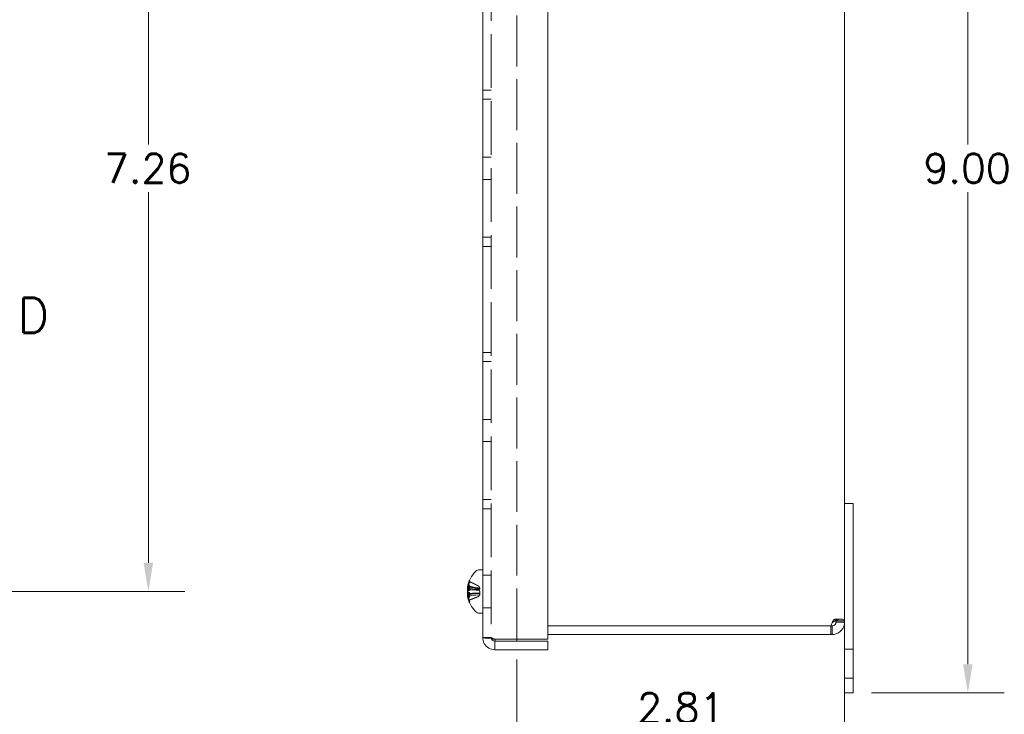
# Model space of a CAD drawing. Header units: inches. Extents: x 2 to 39.5, y 2.5 to 23.8.
# Tile 12 of 17: x 15 to 23.4, y 10.8 to 16.8. Entities that reach past the tile are written whole.
import ezdxf

# ---------------------------------------------------------------- set-up
doc = ezdxf.new("R2010")
doc.units = ezdxf.units.IN
doc.header["$LTSCALE"] = 2.5
doc.header["$MEASUREMENT"] = 0
doc.linetypes.add('DASHED', pattern=[0.2067, 0.1654, -0.0413])
doc.linetypes.add('DOUBLE_DASH_CHAIN', pattern=[1.2403, 0.6614, -0.0827, 0.1654, -0.0827, 0.1654, -0.0827])
for name, color, linetype, lineweight in [('Dimension (ANSI)', 7, 'Continuous', 13), ('Hidden (ANSI)', 7, 'DASHED', 15), ('Section Line (ANSI)', 7, 'DOUBLE_DASH_CHAIN', 13), ('Visible (ANSI)', 7, 'Continuous', 13)]:
    doc.layers.add(name, color=color, linetype=linetype, lineweight=lineweight)
doc.styles.add('Note Text (ANSI)', font='RomanS.shx')
doc.styles.add('Text Style78', font='RomanS.shx')
doc.dimstyles.new('Default (ANSI)', dxfattribs={"dimscale": 2.5, "dimtxt": 0.1, "dimasz": 0.098425, "dimexe": 0.125, "dimexo": 0.0625, "dimgap": 0.031496, "dimtad": 0, "dimtih": 1, "dimtoh": 1, "dimrnd": 1e-08, "dimzin": 0, "dimdsep": 46, "dimtxsty": 'Note Text (ANSI)', "dimcen": 0.09, "dimdle": 0.393701, "dimclrd": 256, "dimclre": 256, "dimclrt": 256, "dimadec": 0, "dimazin": 1, "dimtfac": 1, "dimtofl": 0, "dimtmove": 0, "dimatfit": 3, "dimfxl": 0, "dimtolj": 1, "dimtzin": 4, "dimlwd": -1, "dimlwe": -1, "dimarcsym": 0})

# ---------------------------------------------------------------- blocks, each defined once
blk = doc.blocks.new('*D4')
at = {"layer": 'Defpoints', "color": 0}
for p in [(22.1237, 19.9919), (22.1237, 10.9919), (23.108, 10.9919)]:
    blk.add_point(p, dxfattribs=at)
at = {"layer": 'Dimension (ANSI)'}
for p, q in [((22.28, 19.9919), (23.4205, 19.9919)), ((23.108, 19.7458), (23.108, 15.6957)), ((23.108, 11.238), (23.108, 15.2882)), ((22.28, 10.9919), (23.4205, 10.9919))]:
    blk.add_line(p, q, dxfattribs=at)
for points in [[(23.067, 19.7458), (23.149, 19.7458), (23.108, 19.9919)], [(23.067, 11.238), (23.149, 11.238), (23.108, 10.9919)]]:
    blk.add_solid(points, dxfattribs=at)
at = {"layer": 'Dimension (ANSI)', "insert": (22.727, 15.6169), "char_height": 0.25, "attachment_point": 1, "style": 'Note Text (ANSI)'}
blk.add_mtext('\\A1;9.00', dxfattribs=at)
blk = doc.blocks.new('*D9')
at = {"layer": 'Defpoints', "color": 0}
for p in [(22.0497, 11.6112), (19.2397, 11.4359), (22.0497, 10.4474)]:
    blk.add_point(p, dxfattribs=at)
at = {"layer": 'Dimension (ANSI)'}
for p, q in [((22.0497, 11.4549), (22.0497, 10.1349)), ((19.2397, 11.2797), (19.2397, 10.1349)), ((19.4858, 10.4474), (20.0243, 10.4474)), ((21.8037, 10.4474), (21.2652, 10.4474))]:
    blk.add_line(p, q, dxfattribs=at)
for points in [[(19.4858, 10.4884), (19.4858, 10.4064), (19.2397, 10.4474)], [(21.8037, 10.4884), (21.8037, 10.4064), (22.0497, 10.4474)]]:
    blk.add_solid(points, dxfattribs=at)
at = {"layer": 'Dimension (ANSI)', "insert": (20.6447, 10.4474), "char_height": 0.25, "attachment_point": 5, "style": 'Note Text (ANSI)'}
blk.add_mtext('\\A1;2.81\\PTUB \\PDEPTH', dxfattribs=at)
blk = doc.blocks.new('*D14')
at = {"layer": 'Defpoints', "color": 0}
for p in [(13.7551, 19.1219), (13.7551, 11.8619), (16.0779, 11.8619)]:
    blk.add_point(p, dxfattribs=at)
at = {"layer": 'Dimension (ANSI)'}
for p, q in [((13.9113, 19.1219), (16.3904, 19.1219)), ((16.0779, 18.8758), (16.0779, 15.6957)), ((16.0779, 12.108), (16.0779, 15.2882)), ((13.9113, 11.8619), (16.3904, 11.8619))]:
    blk.add_line(p, q, dxfattribs=at)
for points in [[(16.0369, 18.8758), (16.1189, 18.8758), (16.0779, 19.1219)], [(16.0369, 12.108), (16.1189, 12.108), (16.0779, 11.8619)]]:
    blk.add_solid(points, dxfattribs=at)
at = {"layer": 'Dimension (ANSI)', "insert": (15.6969, 15.6169), "char_height": 0.25, "attachment_point": 1, "style": 'Note Text (ANSI)'}
blk.add_mtext('\\A1;7.26', dxfattribs=at)
blk = doc.blocks.new('2dTransSection0')
at = {"layer": 'Section Line (ANSI)', "linetype": 'Continuous'}
for p, q in [((4.1551, 6.1191), (4.1157, 5.9223)), ((4.1551, 5.9223), (4.1551, 6.1191)), ((4.1945, 5.9223), (4.1551, 6.1191)), ((5.9207, 6.1191), (5.8813, 5.9223)), ((5.9207, 5.9223), (5.9207, 6.1191)), ((5.96, 5.9223), (5.9207, 6.1191)), ((4.1157, 5.9223), (4.1945, 5.9223)), ((4.1551, 5.7254), (4.1551, 5.9223)), ((5.8813, 5.9223), (5.96, 5.9223)), ((5.9207, 5.7254), (5.9207, 5.9223)), ((4.1551, 5.7254), (4.2286, 5.7254)), ((5.8472, 5.7254), (5.9207, 5.7254))]:
    blk.add_line(p, q, dxfattribs=at)
at = {"layer": 'Section Line (ANSI)', "linetype": 'DOUBLE_DASH_CHAIN', "ltscale": 0.113686}
blk.add_line((4.1551, 5.7254), (5.9207, 5.7254), dxfattribs=at)
at = {"layer": 'Section Line (ANSI)', "linetype": 'Continuous', "flags": 128}
for points in [[(4.1945, 5.9223), (4.1551, 6.1191)], [(5.96, 5.9223), (5.9207, 6.1191)]]:
    blk.add_lwpolyline(points, dxfattribs=at)
at = {"layer": 'Section Line (ANSI)'}
for points in [[(4.1945, 5.9223), (4.1551, 6.1191), (4.1157, 5.9223), (4.1945, 5.9223)], [(5.96, 5.9223), (5.9207, 6.1191), (5.8813, 5.9223), (5.96, 5.9223)]]:
    blk.add_solid(points, dxfattribs=at)
at = {"layer": 'Section Line (ANSI)', "char_height": 0.12, "attachment_point": 7, "style": 'Text Style78'}
for insert in [(5.9826, 5.6326), (3.9706, 5.5834)]:
    blk.add_mtext('D', dxfattribs=dict(at, insert=insert))

msp = doc.modelspace()

# ---------------------------------------------------------------- linework, layer by layer
at = {"layer": 'Hidden (ANSI)', "ltscale": 1.112655}
msp.add_line((19.0197, 19.5167), (19.0197, 11.4672), dxfattribs=at)
at = {"layer": 'Hidden (ANSI)', "ltscale": 1.056306}
msp.add_line((19.2397, 11.4519), (19.2397, 18.5479), dxfattribs=at)
at = {"layer": 'Hidden (ANSI)', "ltscale": 0.056279}
for p, q in [((18.9457, 16.1619), (19.0197, 16.1619)), ((18.9457, 16.0843), (19.0197, 16.0843)), ((18.9457, 15.5869), (19.0197, 15.5869)), ((18.9457, 15.3969), (19.0197, 15.3969)), ((18.9457, 14.8995), (19.0197, 14.8995)), ((18.9457, 14.8219), (19.0197, 14.8219)), ((18.9457, 13.9119), (19.0197, 13.9119)), ((18.9457, 13.8343), (19.0197, 13.8343)), ((18.9457, 13.3369), (19.0197, 13.3369)), ((18.9457, 13.1469), (19.0197, 13.1469)), ((18.9457, 12.6495), (19.0197, 12.6495)), ((18.9457, 12.5719), (19.0197, 12.5719)), ((18.9457, 12.0024), (19.0197, 12.0024)), ((18.9457, 11.7214), (19.0197, 11.7214)), ((21.9692, 11.6252), (22.0278, 11.6252)), ((19.0197, 11.4672), (18.9457, 11.4672)), ((22.0497, 11.3669), (22.1237, 11.3669)), ((22.0497, 11.1169), (22.1237, 11.1169))]:
    msp.add_line(p, q, dxfattribs=at)
at = {"layer": 'Hidden (ANSI)', "ltscale": 0.025329}
for p, q in [((18.8238, 11.9278), (18.8377, 11.9002)), ((18.8238, 11.9264), (18.8377, 11.8994)), ((18.8238, 11.8948), (18.8377, 11.881)), ((18.8238, 11.892), (18.8377, 11.8794)), ((18.8238, 11.8318), (18.8377, 11.8444)), ((18.8238, 11.829), (18.8377, 11.8428)), ((18.8238, 11.7974), (18.8377, 11.8244)), ((18.8238, 11.7961), (18.8377, 11.8236))]:
    msp.add_line(p, q, dxfattribs=at)
at = {"layer": 'Hidden (ANSI)', "ltscale": 0.002896}
for p, q in [((18.8316, 11.9535), (18.8316, 11.9529)), ((18.8316, 11.8764), (18.8316, 11.8725)), ((18.8316, 11.8513), (18.8316, 11.8474)), ((18.8316, 11.7709), (18.8316, 11.7704))]:
    msp.add_line(p, q, dxfattribs=at)
at = {"layer": 'Hidden (ANSI)', "ltscale": 0.027869}
for p, q in [((18.8316, 11.9529), (18.8316, 11.9402)), ((18.8316, 11.8474), (18.8316, 11.8133))]:
    msp.add_line(p, q, dxfattribs=at)
at = {"layer": 'Hidden (ANSI)', "ltscale": 0.080125}
for p, q in [((18.8159, 11.899), (18.9208, 11.8899)), ((18.8159, 11.8248), (18.9208, 11.834))]:
    msp.add_line(p, q, dxfattribs=at)
at = {"layer": 'Hidden (ANSI)', "ltscale": 0.076815}
msp.add_line((18.8164, 11.8352), (18.917, 11.844), dxfattribs=at)
at = {"layer": 'Hidden (ANSI)', "ltscale": 0.079699}
msp.add_line((18.8166, 11.8994), (18.9209, 11.8903), dxfattribs=at)
at = {"layer": 'Hidden (ANSI)', "ltscale": 0.079203}
msp.add_line((18.8172, 11.8245), (18.9209, 11.8336), dxfattribs=at)
at = {"layer": 'Hidden (ANSI)', "ltscale": 0.065185}
msp.add_line((18.8316, 11.8873), (18.917, 11.8798), dxfattribs=at)
at = {"layer": 'Hidden (ANSI)', "ltscale": 0.000165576}
msp.add_line((18.8316, 11.8767), (18.8316, 11.8764), dxfattribs=at)
at = {"layer": 'Hidden (ANSI)', "ltscale": 0.007001}
msp.add_line((18.9117, 11.874), (18.9117, 11.8827), dxfattribs=at)
at = {"layer": 'Hidden (ANSI)', "ltscale": 0.000496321}
for p, q in [((18.9207, 11.8922), (18.9203, 11.8928)), ((18.9207, 11.8317), (18.9203, 11.831))]:
    msp.add_line(p, q, dxfattribs=at)
at = {"layer": 'Hidden (ANSI)', "ltscale": 0.002059}
msp.add_line((18.8316, 11.7836), (18.8316, 11.7822), dxfattribs=at)
at = {"layer": 'Hidden (ANSI)', "ltscale": 0.025354}
for centre, major_axis, ratio, start_param, end_param in [((19.0492, 11.8441), (-0.2275, 0.0765), 0.83843, 6.252474, 6.391686), ((19.0492, 11.8748), (-0.2177, -0.1009), 0.910798, 5.578234, 5.717445), ((19.0492, 11.8908), (-0.235, -0.0487), 0.516606, 5.871186, 6.010398), ((19.0492, 11.8306), (-0.2357, 0.0449), 0.374558, 6.049066, 6.188277), ((19.0492, 11.83), (-0.2359, 0.0442), 0.33536, 6.040585, 6.179796), ((19.0492, 11.8331), (-0.235, 0.0487), 0.516606, 0.272788, 0.411999), ((19.0492, 11.8932), (-0.2357, -0.0449), 0.374558, 0.094908, 0.234119), ((19.0492, 11.849), (-0.2177, 0.1009), 0.910798, 0.56574, 0.704952), ((19.0492, 11.8797), (-0.2275, -0.0765), 0.83843, 6.174685, 6.313896), ((19.0492, 11.8784), (-0.2257, -0.0816), 0.859706, 6.14807, 6.287282)]:
    msp.add_ellipse(centre, major_axis=major_axis, ratio=ratio, start_param=start_param, end_param=end_param, dxfattribs=at)
at = {"layer": 'Hidden (ANSI)', "ltscale": 0.037816}
for centre, major_axis, ratio, start_param, end_param in [((19.0539, 11.8595), (-0.2136, 0.1137), 0.982636, 0.077107, 0.282758), ((19.0539, 11.8589), (-0.2228, 0.0945), 0.974754, 6.270419, 6.47607), ((19.0539, 11.8685), (-0.2375, -0.0465), 0.891202, 5.705781, 5.911432), ((19.0539, 11.8691), (-0.2381, -0.043), 0.871399, 5.722491, 5.928142), ((19.0539, 11.8486), (-0.2408, 0.0236), 0.445154, 5.922035, 6.127686), ((19.0539, 11.8765), (-0.241, -0.0214), 0.163798, 5.864001, 6.069652), ((19.0539, 11.8473), (-0.241, 0.0214), 0.163798, 0.213533, 0.419184), ((19.0539, 11.8474), (-0.241, 0.0216), 0.20557, 0.217385, 0.423035), ((19.0539, 11.8752), (-0.2408, -0.0236), 0.445154, 0.155499, 0.36115), ((19.0539, 11.8749), (-0.2408, -0.0241), 0.48277, 0.150758, 0.356409), ((19.0539, 11.8553), (-0.2375, 0.0465), 0.891202, 0.371753, 0.577404), ((19.0539, 11.8643), (-0.2136, -0.1137), 0.982636, 6.000427, 6.206078)]:
    msp.add_ellipse(centre, major_axis=major_axis, ratio=ratio, start_param=start_param, end_param=end_param, dxfattribs=at)
at = {"layer": 'Hidden (ANSI)', "ltscale": 0.016706}
for centre, major_axis, ratio, start_param, end_param in [((18.7923, 11.9038), (0.0634, 0.0039), 0.143413, 5.088981, 5.502862), ((18.7923, 11.9094), (-0.0634, 0.006), 0.129212, 1.968337, 2.382218), ((18.7923, 11.9026), (0.0634, 0.0043), 0.140939, 5.088129, 5.502011), ((18.7923, 11.891), (0.0634, -0.0104), 0.056713, 5.107052, 5.520934), ((18.7923, 11.8777), (-0.0634, -0.0096), 0.078527, 1.944318, 2.358199), ((18.7923, 11.8481), (-0.0634, 0.0098), 0.072937, 3.924411, 4.338293), ((18.7923, 11.8461), (-0.0634, 0.0096), 0.078527, 3.924986, 4.338867), ((18.7923, 11.8328), (0.0634, 0.0104), 0.056713, 0.762252, 1.176133), ((18.7923, 11.8212), (0.0634, -0.0043), 0.140939, 0.781175, 1.195056), ((18.7923, 11.8145), (-0.0634, -0.006), 0.129212, 3.900967, 4.314849), ((18.7923, 11.8138), (-0.0634, -0.0055), 0.132645, 3.901509, 4.315391)]:
    msp.add_ellipse(centre, major_axis=major_axis, ratio=ratio, start_param=start_param, end_param=end_param, dxfattribs=at)
at = {"layer": 'Hidden (ANSI)', "ltscale": 0.016243}
msp.add_ellipse((18.7923, 11.91), major_axis=(-0.0634, 0.0055), ratio=0.132645, start_param=1.977979, end_param=2.381676, dxfattribs=at)
at = {"layer": 'Hidden (ANSI)', "ltscale": 0.01619}
msp.add_ellipse((18.7923, 11.82), major_axis=(0.0634, -0.0039), ratio=0.143413, start_param=0.780323, end_param=1.182847, dxfattribs=at)
at = {"layer": 'Hidden (ANSI)', "ltscale": 0.015052}
msp.add_ellipse((19.0492, 11.8915), major_axis=(-0.2352, -0.0475), ratio=0.480367, start_param=5.881051, end_param=5.96392, dxfattribs=at)
at = {"layer": 'Hidden (ANSI)', "ltscale": 0.014712}
msp.add_ellipse((18.7923, 11.8346), major_axis=(0.0634, 0.0105), ratio=0.050735, start_param=0.763097, end_param=1.132773, dxfattribs=at)
at = {"layer": 'Hidden (ANSI)', "ltscale": 0.004661}
for centre, major_axis, ratio, start_param, end_param in [((18.7923, 11.8892), (0.0634, -0.0105), 0.050735, 5.390366, 5.520088), ((18.7923, 11.8757), (-0.0634, -0.0098), 0.072937, 2.229052, 2.358774)]:
    msp.add_ellipse(centre, major_axis=major_axis, ratio=ratio, start_param=start_param, end_param=end_param, dxfattribs=at)
at = {"layer": 'Hidden (ANSI)', "ltscale": 0.023233}
msp.add_ellipse((19.0492, 11.8504), major_axis=(-0.2131, 0.1104), ratio=0.925948, start_param=0.624873, end_param=0.752485, dxfattribs=at)
at = {"layer": 'Hidden (ANSI)', "ltscale": 0.016981}
for points, knots in [([(18.8161, 11.8995), (18.816, 11.8991), (18.8159, 11.8989), (18.8158, 11.8992), (18.8158, 11.8997), (18.816, 11.9012), (18.8161, 11.9023), (18.8166, 11.905), (18.8169, 11.9065), (18.8173, 11.9087), (18.8174, 11.9094), (18.8176, 11.9101)], [0.02723419, 0.02723419, 0.02723419, 0.02723419, 0.03861353, 0.03861353, 0.05123114, 0.05123114, 0.06397485, 0.06397485, 0.07671856, 0.07671856, 0.08189881, 0.08189881, 0.08189881, 0.08189881]), ([(18.8176, 11.9021), (18.8173, 11.9006), (18.8169, 11.8988), (18.8164, 11.8953), (18.8162, 11.8935), (18.8159, 11.8903), (18.8158, 11.8888), (18.8158, 11.8861), (18.8159, 11.885), (18.816, 11.8841), (18.8161, 11.8839), (18.8161, 11.8837)], [0, 0, 0, 0, 0.0129304, 0.0129304, 0.02586079, 0.02586079, 0.03848371, 0.03848371, 0.05110663, 0.05110663, 0.05470553, 0.05470553, 0.05470553, 0.05470553]), ([(18.8176, 11.8885), (18.8173, 11.8878), (18.8169, 11.8873), (18.8164, 11.8871), (18.8162, 11.8874), (18.8159, 11.8885), (18.8158, 11.8894), (18.8158, 11.8917), (18.8159, 11.8931), (18.816, 11.895), (18.8161, 11.8954), (18.8161, 11.8959)], [0, 0, 0, 0, 0.0129304, 0.0129304, 0.02586079, 0.02586079, 0.03848371, 0.03848371, 0.05110663, 0.05110663, 0.05470553, 0.05470553, 0.05470553, 0.05470553]), ([(18.8161, 11.8766), (18.816, 11.8752), (18.8159, 11.8736), (18.8158, 11.8702), (18.8158, 11.8685), (18.816, 11.8655), (18.8161, 11.8641), (18.8166, 11.8617), (18.8169, 11.8609), (18.8173, 11.8601), (18.8175, 11.8599), (18.8176, 11.8598)], [0.0272321, 0.0272321, 0.0272321, 0.0272321, 0.03854616, 0.03854616, 0.05123111, 0.05123111, 0.064046, 0.064046, 0.07686089, 0.07686089, 0.0819035, 0.0819035, 0.0819035, 0.0819035]), ([(18.8161, 11.8472), (18.816, 11.8487), (18.8159, 11.8503), (18.8158, 11.8536), (18.8158, 11.8553), (18.816, 11.8583), (18.8161, 11.8597), (18.8166, 11.8621), (18.8169, 11.8629), (18.8173, 11.8637), (18.8174, 11.8639), (18.8176, 11.864)], [0.02723419, 0.02723419, 0.02723419, 0.02723419, 0.03861353, 0.03861353, 0.05123114, 0.05123114, 0.06397485, 0.06397485, 0.07671856, 0.07671856, 0.08189881, 0.08189881, 0.08189881, 0.08189881]), ([(18.8176, 11.8217), (18.8173, 11.8232), (18.8169, 11.825), (18.8164, 11.8285), (18.8162, 11.8303), (18.8159, 11.8335), (18.8158, 11.8351), (18.8158, 11.8377), (18.8159, 11.8388), (18.816, 11.8398), (18.8161, 11.84), (18.8161, 11.8401)], [0, 0, 0, 0, 0.0129304, 0.0129304, 0.02586079, 0.02586079, 0.03848371, 0.03848371, 0.05110663, 0.05110663, 0.05470553, 0.05470553, 0.05470553, 0.05470553]), ([(18.8176, 11.8353), (18.8173, 11.836), (18.8169, 11.8365), (18.8164, 11.8367), (18.8162, 11.8364), (18.8159, 11.8353), (18.8158, 11.8345), (18.8158, 11.8321), (18.8159, 11.8307), (18.816, 11.8288), (18.8161, 11.8284), (18.8161, 11.8279)], [0, 0, 0, 0, 0.0129304, 0.0129304, 0.02586079, 0.02586079, 0.03848371, 0.03848371, 0.05110663, 0.05110663, 0.05470553, 0.05470553, 0.05470553, 0.05470553]), ([(18.8161, 11.8243), (18.816, 11.8247), (18.8159, 11.8249), (18.8158, 11.8246), (18.8158, 11.8241), (18.816, 11.8226), (18.8161, 11.8215), (18.8166, 11.8189), (18.8169, 11.8173), (18.8173, 11.8151), (18.8174, 11.8144), (18.8176, 11.8138)], [0.02723419, 0.02723419, 0.02723419, 0.02723419, 0.03861353, 0.03861353, 0.05123114, 0.05123114, 0.06397485, 0.06397485, 0.07671856, 0.07671856, 0.08189881, 0.08189881, 0.08189881, 0.08189881])]:
    msp.add_open_spline(points, degree=3, knots=knots, dxfattribs=at)
at = {"layer": 'Hidden (ANSI)', "ltscale": 0.006306}
for points in [[(18.8162, 11.9029), (18.8163, 11.9031), (18.8163, 11.9034), (18.8166, 11.9049), (18.8169, 11.9064), (18.8173, 11.9086), (18.8174, 11.9093), (18.8176, 11.9099)], [(18.8162, 11.8619), (18.8163, 11.8616), (18.8163, 11.8614), (18.8166, 11.8599), (18.8169, 11.859), (18.8173, 11.8581), (18.8174, 11.8579), (18.8176, 11.8578)]]:
    msp.add_open_spline(points, degree=3, knots=[0.06137339, 0.06137339, 0.06137339, 0.06137339, 0.06397485, 0.06397485, 0.07671856, 0.07671856, 0.08189881, 0.08189881, 0.08189881, 0.08189881], dxfattribs=at)
at = {"layer": 'Hidden (ANSI)', "ltscale": 0.009353}
for points, knots in [([(18.8323, 11.9566), (18.8323, 11.9566), (18.8323, 11.9566), (18.8319, 11.9556), (18.8316, 11.9545), (18.8316, 11.9525), (18.8319, 11.9513), (18.8326, 11.9494), (18.8333, 11.9484), (18.8346, 11.9471), (18.8354, 11.9466), (18.8362, 11.9462)], [0.02298942, 0.02298942, 0.02298942, 0.02298942, 0.02324214, 0.02324214, 0.03095957, 0.03095957, 0.03867218, 0.03867218, 0.04637725, 0.04637725, 0.05269221, 0.05269221, 0.05269221, 0.05269221]), ([(18.8323, 11.9561), (18.8323, 11.956), (18.8323, 11.956), (18.8319, 11.9551), (18.8316, 11.9539), (18.8316, 11.9519), (18.8319, 11.9508), (18.8326, 11.9489), (18.8333, 11.9479), (18.8346, 11.9466), (18.8354, 11.9461), (18.8362, 11.9457)], [0.02298942, 0.02298942, 0.02298942, 0.02298942, 0.02324214, 0.02324214, 0.03095957, 0.03095957, 0.03867218, 0.03867218, 0.04637725, 0.04637725, 0.05269221, 0.05269221, 0.05269221, 0.05269221]), ([(18.8362, 11.9358), (18.8354, 11.9361), (18.8346, 11.9366), (18.8333, 11.9377), (18.8326, 11.9386), (18.8319, 11.9402), (18.8316, 11.9413), (18.8316, 11.9431), (18.8319, 11.9442), (18.8323, 11.945), (18.8323, 11.9451), (18.8323, 11.9451)], [0.07098193, 0.07098193, 0.07098193, 0.07098193, 0.07729689, 0.07729689, 0.08500196, 0.08500196, 0.09271457, 0.09271457, 0.100432, 0.100432, 0.10068472, 0.10068472, 0.10068472, 0.10068472]), ([(18.8362, 11.934), (18.8354, 11.9343), (18.8346, 11.9347), (18.8333, 11.9358), (18.8326, 11.9367), (18.8319, 11.9383), (18.8316, 11.9393), (18.8316, 11.9411), (18.8319, 11.9421), (18.8323, 11.943), (18.8323, 11.943), (18.8323, 11.943)], [0.07098193, 0.07098193, 0.07098193, 0.07098193, 0.07729689, 0.07729689, 0.08500196, 0.08500196, 0.09271457, 0.09271457, 0.100432, 0.100432, 0.10068472, 0.10068472, 0.10068472, 0.10068472]), ([(18.8362, 11.9035), (18.8354, 11.9038), (18.8346, 11.9041), (18.8333, 11.9048), (18.8326, 11.9053), (18.8319, 11.9062), (18.8316, 11.9067), (18.8316, 11.9076), (18.8319, 11.9081), (18.8323, 11.9085), (18.8323, 11.9086), (18.8323, 11.9086)], [0.07098193, 0.07098193, 0.07098193, 0.07098193, 0.07729689, 0.07729689, 0.08500196, 0.08500196, 0.09271457, 0.09271457, 0.100432, 0.100432, 0.10068472, 0.10068472, 0.10068472, 0.10068472]), ([(18.8323, 11.8771), (18.8323, 11.8771), (18.8323, 11.8771), (18.8319, 11.8769), (18.8316, 11.8766), (18.8316, 11.8762), (18.8319, 11.876), (18.8326, 11.8756), (18.8333, 11.8755), (18.8346, 11.8753), (18.8354, 11.8753), (18.8362, 11.8753)], [0.02298942, 0.02298942, 0.02298942, 0.02298942, 0.02324214, 0.02324214, 0.03095957, 0.03095957, 0.03867218, 0.03867218, 0.04637725, 0.04637725, 0.05269221, 0.05269221, 0.05269221, 0.05269221]), ([(18.8323, 11.8731), (18.8323, 11.8731), (18.8323, 11.8731), (18.8319, 11.8729), (18.8316, 11.8727), (18.8316, 11.8723), (18.8319, 11.8721), (18.8326, 11.8719), (18.8333, 11.8718), (18.8346, 11.8717), (18.8354, 11.8717), (18.8362, 11.8717)], [0.02298942, 0.02298942, 0.02298942, 0.02298942, 0.02324214, 0.02324214, 0.03095957, 0.03095957, 0.03867218, 0.03867218, 0.04637725, 0.04637725, 0.05269221, 0.05269221, 0.05269221, 0.05269221]), ([(18.8323, 11.8507), (18.8323, 11.8507), (18.8323, 11.8508), (18.8319, 11.8509), (18.8316, 11.8512), (18.8316, 11.8515), (18.8319, 11.8517), (18.8326, 11.8519), (18.8333, 11.852), (18.8346, 11.8521), (18.8354, 11.8521), (18.8362, 11.8521)], [0.02298942, 0.02298942, 0.02298942, 0.02298942, 0.02324214, 0.02324214, 0.03095957, 0.03095957, 0.03867218, 0.03867218, 0.04637725, 0.04637725, 0.05269221, 0.05269221, 0.05269221, 0.05269221]), ([(18.8323, 11.8467), (18.8323, 11.8467), (18.8323, 11.8467), (18.8319, 11.847), (18.8316, 11.8472), (18.8316, 11.8476), (18.8319, 11.8479), (18.8326, 11.8482), (18.8333, 11.8483), (18.8346, 11.8485), (18.8354, 11.8485), (18.8362, 11.8486)], [0.02298942, 0.02298942, 0.02298942, 0.02298942, 0.02324214, 0.02324214, 0.03095957, 0.03095957, 0.03867218, 0.03867218, 0.04637725, 0.04637725, 0.05269221, 0.05269221, 0.05269221, 0.05269221]), ([(18.8362, 11.8203), (18.8354, 11.82), (18.8346, 11.8197), (18.8333, 11.8191), (18.8326, 11.8185), (18.8319, 11.8177), (18.8316, 11.8171), (18.8316, 11.8162), (18.8319, 11.8157), (18.8323, 11.8153), (18.8323, 11.8153), (18.8323, 11.8153)], [0.07098193, 0.07098193, 0.07098193, 0.07098193, 0.07729689, 0.07729689, 0.08500196, 0.08500196, 0.09271457, 0.09271457, 0.100432, 0.100432, 0.10068472, 0.10068472, 0.10068472, 0.10068472]), ([(18.8362, 11.8172), (18.8354, 11.8169), (18.8346, 11.8166), (18.8333, 11.8159), (18.8326, 11.8153), (18.8319, 11.8144), (18.8316, 11.8138), (18.8316, 11.8128), (18.8319, 11.8122), (18.8323, 11.8118), (18.8323, 11.8118), (18.8323, 11.8118)], [0.07098193, 0.07098193, 0.07098193, 0.07098193, 0.07729689, 0.07729689, 0.08500196, 0.08500196, 0.09271457, 0.09271457, 0.100432, 0.100432, 0.10068472, 0.10068472, 0.10068472, 0.10068472]), ([(18.8362, 11.7899), (18.8354, 11.7896), (18.8346, 11.7891), (18.8333, 11.788), (18.8326, 11.7872), (18.8319, 11.7856), (18.8316, 11.7845), (18.8316, 11.7828), (18.8319, 11.7817), (18.8323, 11.7808), (18.8323, 11.7808), (18.8323, 11.7808)], [0.07098193, 0.07098193, 0.07098193, 0.07098193, 0.07729689, 0.07729689, 0.08500196, 0.08500196, 0.09271457, 0.09271457, 0.100432, 0.100432, 0.10068472, 0.10068472, 0.10068472, 0.10068472]), ([(18.8362, 11.788), (18.8354, 11.7877), (18.8346, 11.7872), (18.8333, 11.7861), (18.8326, 11.7852), (18.8319, 11.7836), (18.8316, 11.7825), (18.8316, 11.7807), (18.8319, 11.7797), (18.8323, 11.7788), (18.8323, 11.7787), (18.8323, 11.7787)], [0.07098193, 0.07098193, 0.07098193, 0.07098193, 0.07729689, 0.07729689, 0.08500196, 0.08500196, 0.09271457, 0.09271457, 0.100432, 0.100432, 0.10068472, 0.10068472, 0.10068472, 0.10068472]), ([(18.8323, 11.7672), (18.8323, 11.7672), (18.8323, 11.7672), (18.8319, 11.7682), (18.8316, 11.7694), (18.8316, 11.7714), (18.8319, 11.7725), (18.8326, 11.7744), (18.8333, 11.7754), (18.8346, 11.7767), (18.8354, 11.7773), (18.8362, 11.7777)], [0.02298942, 0.02298942, 0.02298942, 0.02298942, 0.02324214, 0.02324214, 0.03095957, 0.03095957, 0.03867218, 0.03867218, 0.04637725, 0.04637725, 0.05269221, 0.05269221, 0.05269221, 0.05269221])]:
    msp.add_open_spline(points, degree=3, knots=knots, dxfattribs=at)
at = {"layer": 'Hidden (ANSI)', "ltscale": 0.006824}
for points, knots in [([(18.8362, 11.9067), (18.8354, 11.9069), (18.8346, 11.9072), (18.8333, 11.908), (18.8326, 11.9085), (18.8319, 11.9095), (18.8316, 11.9101), (18.8316, 11.9106)], [0.07098193, 0.07098193, 0.07098193, 0.07098193, 0.07729689, 0.07729689, 0.08500196, 0.08500196, 0.09271457, 0.09271457, 0.09271457, 0.09271457]), ([(18.8316, 11.7709), (18.8316, 11.7719), (18.8319, 11.7731), (18.8326, 11.7749), (18.8333, 11.7759), (18.8346, 11.7772), (18.8354, 11.7778), (18.8362, 11.7781)], [0.03095957, 0.03095957, 0.03095957, 0.03095957, 0.03867218, 0.03867218, 0.04637725, 0.04637725, 0.05269221, 0.05269221, 0.05269221, 0.05269221])]:
    msp.add_open_spline(points, degree=3, knots=knots, dxfattribs=at)
at = {"layer": 'Hidden (ANSI)', "ltscale": 0.063123}
for points, weights in [([(18.9102, 11.9083), (18.8835, 11.9219), (18.8362, 11.9457)], [1.00219831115, 1.04390169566, 1.00556618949]), ([(18.8362, 11.9067), (18.8835, 11.8917), (18.9102, 11.8831)], [1.00556618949, 1.04390169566, 1.00219831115]), ([(18.9102, 11.874), (18.8835, 11.8745), (18.8362, 11.8753)], [1.00219831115, 1.04390169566, 1.00556618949]), ([(18.8362, 11.7899), (18.8835, 11.8083), (18.9102, 11.819)], [1.00556618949, 1.04390169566, 1.00219831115])]:
    msp.add_rational_spline(points, weights, degree=2, dxfattribs=at)
at = {"layer": 'Hidden (ANSI)', "ltscale": 0.008916}
for points in [[(18.8176, 11.9009), (18.8173, 11.8995), (18.8169, 11.8977), (18.8164, 11.8942), (18.8162, 11.8924), (18.816, 11.8904), (18.816, 11.89), (18.8159, 11.8896)], [(18.8176, 11.8336), (18.8173, 11.8344), (18.8169, 11.8349), (18.8164, 11.8353), (18.8162, 11.8351), (18.816, 11.8345), (18.816, 11.8344), (18.8159, 11.8342)]]:
    msp.add_open_spline(points, degree=3, knots=[0, 0, 0, 0, 0.0129304, 0.0129304, 0.02586079, 0.02586079, 0.02890804, 0.02890804, 0.02890804, 0.02890804], dxfattribs=at)
at = {"layer": 'Hidden (ANSI)', "ltscale": 0.062991}
for points in [[(18.8377, 11.9002), (18.8433, 11.8993), (18.8489, 11.8986), (18.8757, 11.8951), (18.8977, 11.8929), (18.9199, 11.8908)], [(18.8377, 11.8444), (18.8433, 11.8448), (18.8489, 11.8452), (18.8757, 11.8467), (18.8977, 11.8477), (18.9199, 11.8487)]]:
    msp.add_open_spline(points, degree=3, knots=[-3.6972446, -3.6972446, -3.6972446, -3.6972446, -3.6582104, -3.6582104, -3.4909545, -3.4909545, -3.4909545, -3.4909545], dxfattribs=at)
at = {"layer": 'Hidden (ANSI)', "ltscale": 0.001117}
for points in [[(18.9117, 11.9075), (18.9112, 11.9078), (18.9107, 11.908), (18.9102, 11.9083)], [(18.9102, 11.8831), (18.9107, 11.883), (18.9112, 11.8828), (18.9117, 11.8827)], [(18.9117, 11.874), (18.9112, 11.874), (18.9107, 11.874), (18.9102, 11.874)], [(18.9102, 11.819), (18.9107, 11.8192), (18.9112, 11.8193), (18.9117, 11.8195)]]:
    msp.add_open_spline(points, degree=3, dxfattribs=at)
at = {"layer": 'Hidden (ANSI)', "ltscale": 0.027281}
for points, knots in [([(18.9199, 11.8908), (18.9201, 11.8906), (18.9203, 11.8905), (18.921, 11.8902), (18.9213, 11.8902), (18.9213, 11.8909), (18.921, 11.8915), (18.9201, 11.8933), (18.9194, 11.8944), (18.9178, 11.8969), (18.9168, 11.8986), (18.9146, 11.9023), (18.9134, 11.9043), (18.9124, 11.9062), (18.9122, 11.9066), (18.9119, 11.9071), (18.9117, 11.9075)], [-0.08290589, -0.08290589, -0.08290589, -0.08290589, -0.07722729, -0.07722729, -0.06280808, -0.06280808, -0.04838887, -0.04838887, -0.03396966, -0.03396966, -0.01698483, -0.01698483, 0, 0, 0, 0.00399878, 0.00399878, 0.00399878, 0.00399878]), ([(18.9117, 11.8827), (18.9119, 11.8824), (18.9122, 11.8822), (18.9134, 11.8812), (18.9146, 11.8805), (18.9168, 11.8798), (18.9178, 11.8797), (18.9194, 11.8802), (18.9201, 11.8807), (18.921, 11.8822), (18.9213, 11.8833), (18.9213, 11.8857), (18.921, 11.8872), (18.9203, 11.8894), (18.9201, 11.8901), (18.9199, 11.8908)], [0.22104651, 0.22104651, 0.22104651, 0.22104651, 0.22504529, 0.22504529, 0.24203012, 0.24203012, 0.25901495, 0.25901495, 0.27343416, 0.27343416, 0.28785337, 0.28785337, 0.30227258, 0.30227258, 0.30795118, 0.30795118, 0.30795118, 0.30795118]), ([(18.9199, 11.8487), (18.9201, 11.8495), (18.9203, 11.8502), (18.921, 11.853), (18.9213, 11.855), (18.9213, 11.8587), (18.921, 11.8607), (18.9201, 11.8642), (18.9194, 11.8658), (18.9178, 11.8687), (18.9168, 11.8701), (18.9146, 11.8723), (18.9134, 11.8731), (18.9124, 11.8736), (18.9122, 11.8738), (18.9119, 11.8739), (18.9117, 11.874)], [-0.08290589, -0.08290589, -0.08290589, -0.08290589, -0.07722729, -0.07722729, -0.06280808, -0.06280808, -0.04838887, -0.04838887, -0.03396966, -0.03396966, -0.01698483, -0.01698483, 0, 0, 0, 0.00399878, 0.00399878, 0.00399878, 0.00399878]), ([(18.9117, 11.8195), (18.9119, 11.8199), (18.9122, 11.8204), (18.9134, 11.8225), (18.9146, 11.8246), (18.9168, 11.8288), (18.9178, 11.831), (18.9194, 11.8348), (18.9201, 11.8367), (18.921, 11.8403), (18.9213, 11.8421), (18.9213, 11.845), (18.921, 11.8464), (18.9203, 11.848), (18.9201, 11.8484), (18.9199, 11.8487)], [0.22104651, 0.22104651, 0.22104651, 0.22104651, 0.22504529, 0.22504529, 0.24203012, 0.24203012, 0.25901495, 0.25901495, 0.27343416, 0.27343416, 0.28785337, 0.28785337, 0.30227258, 0.30227258, 0.30795118, 0.30795118, 0.30795118, 0.30795118])]:
    msp.add_open_spline(points, degree=3, knots=knots, dxfattribs=at)
at = {"layer": 'Hidden (ANSI)', "ltscale": 0.003097}
msp.add_open_spline([(18.8161, 11.8237), (18.816, 11.8241), (18.8159, 11.8244), (18.8158, 11.8244)], degree=3, dxfattribs=at)
at = {"layer": 'Hidden (ANSI)', "ltscale": 0.051728}
msp.add_open_spline([(21.9757, 11.6133), (21.9752, 11.6245), (21.9703, 11.628), (21.9625, 11.6225), (21.9562, 11.618), (21.949, 11.6077), (21.9445, 11.594)], degree=3, knots=[0.979177, 0.979177, 0.979177, 0.979177, 1.846411, 1.846411, 1.846411, 2.553869, 2.553869, 2.553869, 2.553869], dxfattribs=at)
at = {"layer": 'Hidden (ANSI)', "ltscale": 0.023205}
msp.add_open_spline([(19.0197, 11.4672), (19.0197, 11.4628), (19.0208, 11.4586), (19.0226, 11.4547)], degree=3, dxfattribs=at)
at = {"layer": 'Hidden (ANSI)', "ltscale": 0.038788}
msp.add_open_spline([(19.0197, 11.4672), (19.0197, 11.4621), (19.0346, 11.457), (19.051, 11.4519)], degree=3, dxfattribs=at)
at = {"layer": 'Visible (ANSI)'}
for p, q in [((18.9457, 11.4672), (18.9457, 19.5167)), ((19.5057, 19.5319), (19.5057, 11.4519)), ((22.0497, 19.3726), (22.0497, 11.6112)), ((22.0497, 12.6169), (22.1237, 12.6169)), ((22.1237, 11.3669), (22.1237, 12.6169)), ((18.9189, 12.0484), (18.9457, 12.0484)), ((18.8316, 11.9106), (18.8316, 11.8767)), ((18.8158, 11.8995), (18.8166, 11.8994)), ((18.8164, 11.8886), (18.8316, 11.8873)), ((18.8316, 11.7822), (18.8316, 11.7709)), ((18.9189, 11.6754), (18.9457, 11.6754)), ((22.0497, 11.6112), (21.9757, 11.6112)), ((21.9757, 11.5972), (21.9757, 11.6112)), ((22.0497, 11.5972), (21.9757, 11.5972)), ((22.0497, 11.6112), (22.0497, 11.5972)), ((22.0497, 11.5972), (22.0497, 11.3669)), ((21.9337, 11.5666), (19.5057, 11.5666)), ((21.9337, 11.5659), (19.5057, 11.5659)), ((19.5057, 11.4919), (21.9337, 11.4919)), ((21.9337, 11.4919), (21.9337, 11.5659)), ((21.9337, 11.5659), (21.9445, 11.5659)), ((21.9445, 11.4919), (21.9337, 11.4919)), ((21.9445, 11.5334), (21.9445, 11.5659)), ((21.9445, 11.4919), (21.9445, 11.5334)), ((19.5057, 11.4519), (19.051, 11.4519)), ((19.051, 11.4359), (19.5057, 11.4359)), ((19.051, 11.4359), (19.051, 11.3619)), ((19.0517, 11.4519), (19.0517, 11.4359)), ((19.2397, 11.4359), (19.2397, 11.4519)), ((19.5057, 11.4359), (19.5057, 11.3619)), ((19.5057, 11.3619), (19.051, 11.3619)), ((22.0497, 10.9919), (22.0497, 11.3669)), ((22.1237, 11.3669), (22.1237, 10.9919)), ((22.0497, 10.9919), (22.1237, 10.9919))]:
    msp.add_line(p, q, dxfattribs=at)
for centre, radius, start, end in [((19.0552, 11.8619), 0.2425, 134.63977, 170.26812), ((18.9189, 11.9999), 0.0485, 90, 134.63977), ((19.0552, 11.8619), 0.2425, 189.73188, 225.36023), ((18.9189, 11.7239), 0.0485, 225.36023, 270), ((22.0028, 11.5552), 0.07, 146.3259, 170.59796)]:
    msp.add_arc(centre, radius, start, end, dxfattribs=at)
for centre, major_axis, ratio, start_param, end_param in [((19.0492, 11.8454), (-0.2257, 0.0816), 0.859706, 6.279089, 6.418301), ((19.0492, 11.8734), (-0.2131, -0.1104), 0.925948, 5.530701, 5.669912), ((19.0539, 11.8489), (-0.2408, 0.0241), 0.48277, 5.926777, 6.132428), ((18.7923, 11.91), (-0.0634, 0.0055), 0.132645, 1.967795, 1.977979), ((18.7923, 11.8892), (0.0634, -0.0105), 0.050735, 5.106207, 5.390366), ((19.0492, 11.8915), (-0.2352, -0.0475), 0.480367, 5.96392, 6.020263), ((18.7923, 11.8757), (-0.0634, -0.0098), 0.072937, 1.944893, 2.229052), ((19.0492, 11.8323), (-0.2352, 0.0475), 0.480367, 0.262923, 0.402134), ((18.7923, 11.8346), (0.0634, 0.0105), 0.050735, 1.132773, 1.176979), ((19.0492, 11.8938), (-0.2359, -0.0442), 0.33536, 0.103389, 0.2426), ((18.7923, 11.82), (0.0634, -0.0039), 0.143413, 1.182847, 1.194204), ((19.0492, 11.8504), (-0.2131, 0.1104), 0.925948, 0.613273, 0.624873), ((19.0539, 11.8764), (-0.241, -0.0216), 0.20557, 5.86015, 6.065801), ((19.0539, 11.8547), (-0.2381, 0.043), 0.871399, 0.355043, 0.560694), ((19.0539, 11.865), (-0.2228, -0.0945), 0.974754, 6.0903, 6.295951)]:
    msp.add_ellipse(centre, major_axis=major_axis, ratio=ratio, start_param=start_param, end_param=end_param, dxfattribs=at)
for points, knots in [([(18.8316, 11.9106), (18.8316, 11.911), (18.8319, 11.9116), (18.8323, 11.912), (18.8323, 11.9121), (18.8323, 11.9121)], [0.092714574, 0.092714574, 0.092714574, 0.092714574, 0.100431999, 0.100431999, 0.100684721, 0.100684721, 0.100684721, 0.100684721]), ([(18.8161, 11.9001), (18.816, 11.8996), (18.8159, 11.8994), (18.8158, 11.8995), (18.8158, 11.9), (18.816, 11.9012), (18.8161, 11.902), (18.8162, 11.9029)], [0.02723419, 0.02723419, 0.02723419, 0.02723419, 0.03861353, 0.03861353, 0.05123114, 0.05123114, 0.06137339, 0.06137339, 0.06137339, 0.06137339]), ([(18.8176, 11.8902), (18.8173, 11.8894), (18.8169, 11.8889), (18.8164, 11.8885), (18.8162, 11.8887), (18.8159, 11.8897), (18.8158, 11.8905), (18.8158, 11.8927), (18.8159, 11.8941), (18.816, 11.8959), (18.8161, 11.8963), (18.8161, 11.8968)], [0, 0, 0, 0, 0.0129304, 0.0129304, 0.02586079, 0.02586079, 0.03848371, 0.03848371, 0.05110663, 0.05110663, 0.05470553, 0.05470553, 0.05470553, 0.05470553]), ([(18.8159, 11.8896), (18.8158, 11.8884), (18.8158, 11.8872), (18.8158, 11.8848), (18.8159, 11.8837), (18.816, 11.8826), (18.8161, 11.8824), (18.8161, 11.8822)], [0.02890804, 0.02890804, 0.02890804, 0.02890804, 0.03848371, 0.03848371, 0.05110663, 0.05110663, 0.05470553, 0.05470553, 0.05470553, 0.05470553]), ([(18.8161, 11.875), (18.816, 11.8735), (18.8159, 11.8719), (18.8158, 11.8686), (18.8158, 11.8669), (18.816, 11.8641), (18.8161, 11.863), (18.8162, 11.8619)], [0.02723419, 0.02723419, 0.02723419, 0.02723419, 0.03861353, 0.03861353, 0.05123114, 0.05123114, 0.06137339, 0.06137339, 0.06137339, 0.06137339]), ([(18.8161, 11.8488), (18.816, 11.8503), (18.8159, 11.8519), (18.8158, 11.8552), (18.8158, 11.857), (18.816, 11.86), (18.8161, 11.8615), (18.8166, 11.8639), (18.8169, 11.8648), (18.8173, 11.8657), (18.8174, 11.8659), (18.8176, 11.8661)], [0.02723419, 0.02723419, 0.02723419, 0.02723419, 0.03861353, 0.03861353, 0.05123114, 0.05123114, 0.06397485, 0.06397485, 0.07671856, 0.07671856, 0.08189881, 0.08189881, 0.08189881, 0.08189881]), ([(18.8176, 11.8229), (18.8173, 11.8244), (18.8169, 11.8261), (18.8164, 11.8296), (18.8162, 11.8315), (18.8159, 11.8347), (18.8158, 11.8363), (18.8158, 11.839), (18.8159, 11.8402), (18.816, 11.8412), (18.8161, 11.8414), (18.8161, 11.8416)], [0, 0, 0, 0, 0.0129304, 0.0129304, 0.02586079, 0.02586079, 0.03848371, 0.03848371, 0.05110663, 0.05110663, 0.05470553, 0.05470553, 0.05470553, 0.05470553]), ([(18.8159, 11.8342), (18.8158, 11.8337), (18.8158, 11.8331), (18.8158, 11.8311), (18.8159, 11.8298), (18.816, 11.8279), (18.8161, 11.8275), (18.8161, 11.827)], [0.02890804, 0.02890804, 0.02890804, 0.02890804, 0.03848371, 0.03848371, 0.05110663, 0.05110663, 0.05470553, 0.05470553, 0.05470553, 0.05470553]), ([(18.8158, 11.8244), (18.8158, 11.8244), (18.8158, 11.8244), (18.8158, 11.8243), (18.8158, 11.8239), (18.816, 11.8225), (18.8161, 11.8214), (18.8166, 11.8189), (18.8169, 11.8173), (18.8173, 11.8152), (18.8175, 11.8146), (18.8176, 11.8139)], [0.03743114, 0.03743114, 0.03743114, 0.03743114, 0.03854616, 0.03854616, 0.05123111, 0.05123111, 0.064046, 0.064046, 0.07686089, 0.07686089, 0.0819035, 0.0819035, 0.0819035, 0.0819035]), ([(18.8323, 11.7677), (18.8323, 11.7678), (18.8323, 11.7678), (18.8319, 11.7687), (18.8316, 11.7699), (18.8316, 11.7709)], [0.02298942, 0.02298942, 0.02298942, 0.02298942, 0.023242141, 0.023242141, 0.030959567, 0.030959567, 0.030959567, 0.030959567]), ([(21.9445, 11.594), (21.96, 11.6081), (21.9852, 11.6186), (22.007, 11.6229), (22.0276, 11.627), (22.0429, 11.6255), (22.0477, 11.6187), (22.0491, 11.6167), (22.0497, 11.6141), (22.0497, 11.6112)], [-2.553869, -2.553869, -2.553869, -2.553869, -1.826336, -1.826336, -1.826336, -1.138512, -1.138512, -1.138512, -0.927685, -0.927685, -0.927685, -0.927685]), ([(21.9445, 11.5659), (21.9507, 11.5659), (21.9623, 11.5692), (21.9692, 11.578), (21.9737, 11.5838), (21.9757, 11.5913), (21.9757, 11.5972)], [-0.983072, -0.983072, -0.983072, -0.983072, -0.001195, -0.001195, -0.001195, 0.643111, 0.643111, 0.643111, 0.643111]), ([(22.0497, 11.5972), (22.0497, 11.576), (22.0418, 11.5491), (22.0247, 11.529), (22.0067, 11.5078), (21.9803, 11.4962), (21.9604, 11.4931), (21.9545, 11.4922), (21.9491, 11.4919), (21.9445, 11.4919)], [-0.643111, -0.643111, -0.643111, -0.643111, 0.042407, 0.042407, 0.042407, 0.766632, 0.766632, 0.766632, 0.983072, 0.983072, 0.983072, 0.983072]), ([(19.051, 11.3619), (19.0139, 11.3619), (18.9776, 11.3831), (18.9594, 11.4154), (18.9505, 11.4311), (18.9457, 11.4491), (18.9457, 11.4672)], [-1, -1, -1, -1, -0.3275189, -0.3275189, -0.3275189, 0, 0, 0, 0]), ([(19.0226, 11.4547), (19.027, 11.4452), (19.0362, 11.4377), (19.0466, 11.4362), (19.0481, 11.436), (19.0495, 11.4359), (19.051, 11.4359)], [0.2637058, 0.2637058, 0.2637058, 0.2637058, 0.9110099, 0.9110099, 0.9110099, 1, 1, 1, 1])]:
    msp.add_open_spline(points, degree=3, knots=knots, dxfattribs=at)
for points in [[(21.9757, 11.6112), (21.9757, 11.6119), (21.9757, 11.6126), (21.9757, 11.6133)], [(19.0224, 11.4546), (18.9792, 11.4587), (18.9457, 11.463), (18.9457, 11.4672)], [(19.051, 11.4519), (19.0413, 11.4528), (19.0316, 11.4537), (19.0224, 11.4546)]]:
    msp.add_open_spline(points, degree=3, dxfattribs=at)

# ---------------------------------------------------------------- block references
at = {"layer": 'Section Line (ANSI)', "xscale": 2.5, "yscale": 2.5, "zscale": 2.5}
msp.add_blockref('2dTransSection0', (0, 0), dxfattribs=at)

# ---------------------------------------------------------------- dimensions: what is measured, and where the dimension line sits
at = {"layer": 'Dimension (ANSI)'}
for base, p1, p2, picture, middle in [((23.108, 10.9919), (22.1237, 19.9919), (22.1237, 10.9919), '*D4', (23.108, 15.4919)), ((16.0779, 11.8619), (13.7551, 19.1219), (13.7551, 11.8619), '*D14', (16.0779, 15.4919))]:
    dim = msp.add_linear_dim(base=base, p1=p1, p2=p2, angle=90, dimstyle='Default (ANSI)', override={"dimgap": 0.031496, "dimdec": 2, "dimtol": 0, "dimlim": 0, "dimtp": 0, "dimtm": 0, "dimtdec": 2, "dimatfit": 1}, dxfattribs=at)
    dim.commit()
    dim.dimension.update_dxf_attribs({"geometry": picture, "text_midpoint": middle, "dimtype": 160})
dim = msp.add_linear_dim(base=(22.0497, 10.4474), p1=(19.2397, 11.4359), p2=(22.0497, 11.6112), text='<>\\PTUB \\PDEPTH', dimstyle='Default (ANSI)', override={"dimgap": 0.031496, "dimtih": 0, "dimtoh": 0, "dimdec": 2, "dimtol": 0, "dimlim": 0, "dimtp": 0, "dimtm": 0, "dimtdec": 2, "dimatfit": 1}, dxfattribs=at)
dim.commit()
dim.dimension.update_dxf_attribs({"geometry": '*D9', "text_midpoint": (20.6447, 10.4474), "dimtype": 160})

doc.saveas('drawing.dxf')
